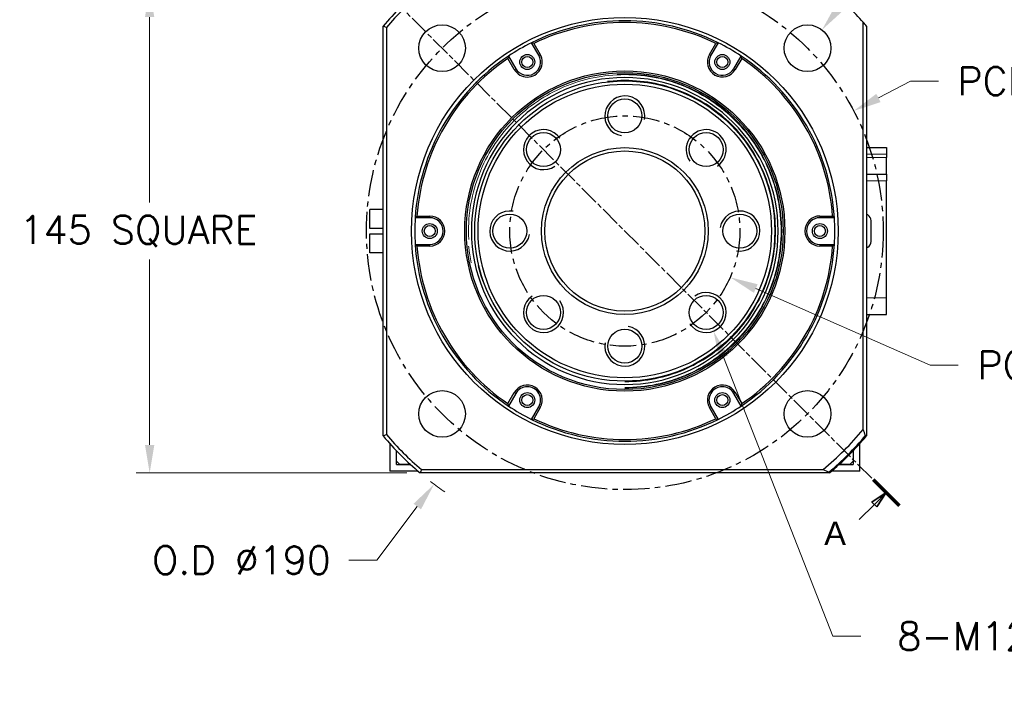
# Model space of a CAD drawing. Extents: x 12273 to 13958, y 5270 to 6468.
# Tile 9 of 22: x 13473 to 13769, y 5637 to 5842. Entities that reach past the tile are written whole.
import ezdxf

# ---------------------------------------------------------------- set-up
doc = ezdxf.new("R2010")
doc.units = 0
doc.header["$LTSCALE"] = 25.4
for name, pattern in [('CENTER', [2, 1.25, -0.25, 0.25, -0.25]), ('CHAIN', [0.3543, 0.2362, -0.0295, 0.0591, -0.0295]), ('DASHEDBIDOT', [12.4, 3, -3, 0.2, -3, 0.2, -3])]:
    doc.linetypes.add(name, pattern=pattern)
doc.layers.get('Defpoints').update_dxf_attribs({"linetype": 'CONTINUOUS'})
doc.layers.add('ATA-CENTER', color=133, linetype='CENTER')
for name, color, linetype, lineweight in [('ATA-DIM', 252, 'CONTINUOUS', 25), ('ATA-SECTION', 3, 'CONTINUOUS', 35), ('ATA-Thread', 3, 'CONTINUOUS', 25), ('Layer0000', 7, 'CONTINUOUS', 25)]:
    doc.layers.add(name, color=color, linetype=linetype, lineweight=lineweight)
doc.styles.get("Standard").update_dxf_attribs({"font": 'simplex.shx'})
doc.styles.add('주 문자 (ISO)', font='arial.ttf')
doc.dimstyles.new('ata_A1', dxfattribs={"dimtxt": 4.2, "dimasz": 4.2, "dimexe": 2, "dimexo": 2, "dimgap": 2, "dimtad": 0, "dimtih": 1, "dimtoh": 1, "dimdec": 6, "dimdsep": 46, "dimtxsty": 'Standard', "dimcen": 0, "dimclrd": 252, "dimclre": 252, "dimclrt": 4, "dimadec": 6, "dimazin": 2, "dimtfac": 1, "dimtdec": 6, "dimtofl": 0, "dimtmove": 0, "dimatfit": 3, "dimfxl": 0, "dimtolj": 1, "dimtzin": 0, "dimlwd": 0, "dimlwe": 0, "dimarcsym": 0})

# ---------------------------------------------------------------- blocks, each defined once
blk = doc.blocks.new('*D12018')
at = {"layer": 'ATA-DIM', "color": 252, "lineweight": 0}
for p, q in [((13580.43, 5679.71), (13592.57, 5695.81)), ((13572.02, 5679.71), (13580.43, 5679.71))]:
    blk.add_line(p, q, dxfattribs=at)
blk.add_arc((13654.81, 5778.39), 95, 232.156, 235.4049, dxfattribs=at)
at = {"layer": 'ATA-DIM', "color": 252}
blk.add_solid([(13593.69, 5694.97), (13591.46, 5696.66), (13597.63, 5702.52)], dxfattribs=at)
at = {"layer": 'Defpoints', "color": 0}
for p in [(13654.81, 5778.39), (13597.63, 5702.52)]:
    blk.add_point(p, dxfattribs=at)
at = {"layer": 'ATA-DIM', "color": 4, "insert": (13539.83, 5679.71), "char_height": 8.4, "attachment_point": 5}
blk.add_mtext('O.D %%C190', dxfattribs=at)
blk = doc.blocks.new('*D12019')
at = {"layer": 'ATA-DIM', "color": 252, "lineweight": 0}
for p, q in [((13740.54, 5823.32), (13730.89, 5818.27)), ((13748.94, 5823.32), (13740.54, 5823.32))]:
    blk.add_line(p, q, dxfattribs=at)
at = {"layer": 'ATA-DIM', "color": 252}
blk.add_solid([(13730.24, 5819.51), (13731.54, 5817.03), (13723.45, 5814.37)], dxfattribs=at)
at = {"layer": 'Defpoints', "color": 0}
for p in [(13723.45, 5814.37), (13586.17, 5742.4)]:
    blk.add_point(p, dxfattribs=at)
at = {"layer": 'ATA-DIM', "color": 4, "insert": (13783.14, 5823.32), "char_height": 8.4, "attachment_point": 5}
blk.add_mtext('PCD %%c155', dxfattribs=at)
blk = doc.blocks.new('*D12017')
at = {"layer": 'ATA-DIM', "color": 252, "lineweight": 0}
for p, q in [((13717.23, 5656.99), (13684.46, 5740.58)), ((13725.64, 5656.99), (13717.23, 5656.99))]:
    blk.add_line(p, q, dxfattribs=at)
at = {"layer": 'ATA-DIM', "color": 252}
blk.add_solid([(13685.77, 5741.09), (13683.16, 5740.07), (13681.4, 5748.4)], dxfattribs=at)
at = {"layer": 'Defpoints', "color": 0}
for p in [(13677.02, 5759.58), (13681.4, 5748.4)]:
    blk.add_point(p, dxfattribs=at)
at = {"layer": 'ATA-DIM', "color": 4, "insert": (13802.43, 5656.99), "char_height": 8.4, "attachment_point": 5}
blk.add_mtext('8-M12x1.75 TAP DP25', dxfattribs=at)
blk = doc.blocks.new('*D12016')
at = {"layer": 'ATA-DIM', "color": 252, "lineweight": 0}
for p, q in [((13746.38, 5738.21), (13694.1, 5761.15)), ((13754.82, 5738.21), (13746.38, 5738.21))]:
    blk.add_line(p, q, dxfattribs=at)
at = {"layer": 'ATA-DIM', "color": 252}
blk.add_solid([(13694.66, 5762.43), (13693.53, 5759.86), (13686.41, 5764.52)], dxfattribs=at)
at = {"layer": 'Defpoints', "color": 0}
for p in [(13623.22, 5792.25), (13686.41, 5764.52)]:
    blk.add_point(p, dxfattribs=at)
at = {"layer": 'ATA-DIM', "color": 4, "insert": (13785.58, 5738.21), "char_height": 8.4, "attachment_point": 5}
blk.add_mtext('PCD %%c69', dxfattribs=at)
blk = doc.blocks.new('*D12015')
at = {"layer": 'ATA-DIM', "color": 252, "lineweight": 0}
for p, q in [((13748.27, 5882.08), (13719.17, 5845.27)), ((13756.7, 5882.08), (13748.27, 5882.08))]:
    blk.add_line(p, q, dxfattribs=at)
at = {"layer": 'ATA-DIM', "color": 252}
blk.add_solid([(13718.07, 5846.14), (13720.26, 5844.4), (13713.96, 5838.68)], dxfattribs=at)
at = {"layer": 'Defpoints', "color": 0}
for p in [(13713.96, 5838.68), (13705.27, 5827.69)]:
    blk.add_point(p, dxfattribs=at)
at = {"layer": 'ATA-DIM', "color": 4, "insert": (13799.67, 5882.08), "char_height": 8.4, "attachment_point": 5}
blk.add_mtext('4-%%c14 THRU', dxfattribs=at)
blk = doc.blocks.new('*D12020')
at = {"layer": 'ATA-DIM', "color": 252, "lineweight": 0}
for p, q in [((13589.42, 5850.89), (13508.3, 5850.89)), ((13512.3, 5842.49), (13512.3, 5786.96)), ((13512.3, 5714.29), (13512.3, 5769.81)), ((13589.42, 5705.89), (13508.3, 5705.89))]:
    blk.add_line(p, q, dxfattribs=at)
at = {"layer": 'ATA-DIM', "color": 252}
for points in [[(13513.7, 5842.49), (13510.9, 5842.49), (13512.3, 5850.89)], [(13510.9, 5714.29), (13513.7, 5714.29), (13512.3, 5705.89)]]:
    blk.add_solid(points, dxfattribs=at)
at = {"layer": 'Defpoints', "color": 0}
for p in [(13593.42, 5850.89), (13512.3, 5705.89), (13593.42, 5705.89)]:
    blk.add_point(p, dxfattribs=at)
at = {"layer": 'ATA-DIM', "color": 4, "insert": (13473.32, 5782.96), "char_height": 8.4, "attachment_point": 1}
blk.add_mtext('\\A1;145 SQUARE', dxfattribs=at)

msp = doc.modelspace()

# ---------------------------------------------------------------- linework, layer by layer
at = {"layer": 'ATA-CENTER', "ltscale": 0.25}
for radius in [77.5, 34.5]:
    msp.add_circle((13654.8136079, 5778.3853494), radius, dxfattribs=at)
at = {"layer": 'ATA-SECTION', "linetype": 'CHAIN'}
msp.add_line((13571.9183452, 5861.2806121), (13729.2760864, 5703.9228709), dxfattribs=at)
at = {"layer": 'ATA-SECTION', "linetype": 'Continuous', "lineweight": 70}
msp.add_line((13729.2760864, 5703.9228709), (13737.1099214, 5696.0890359), dxfattribs=at)
at = {"layer": 'ATA-SECTION', "linetype": 'Continuous'}
for p, q in [((13729.65747, 5696.4704195), (13733.1930039, 5700.0059534)), ((13730.3645768, 5695.7633127), (13733.1930039, 5700.0059534)), ((13728.9503632, 5697.1775263), (13730.3645768, 5695.7633127)), ((13725.109549, 5691.9224985), (13729.65747, 5696.4704195))]:
    msp.add_line(p, q, dxfattribs=at)
at = {"layer": 'ATA-SECTION', "linetype": 'Continuous', "flags": 128}
msp.add_lwpolyline([(13730.3645771, 5695.7633199), (13733.1930035, 5700.0059499), (13728.9503639, 5697.1775236), (13730.3645771, 5695.7633199)], dxfattribs=at)
at = {"layer": 'ATA-SECTION'}
msp.add_solid([(13730.3645771, 5695.7633199), (13733.1930035, 5700.0059499), (13728.9503639, 5697.1775236), (13730.3645771, 5695.7633199)], dxfattribs=at)
at = {"layer": 'ATA-Thread'}
for centre, start, end in [((13654.8136079, 5812.8853494), 350, 260), ((13630.418424, 5802.7805333), 35, 305), ((13679.2087919, 5802.7805333), 305, 215), ((13620.3136079, 5778.3853494), 80, 350), ((13689.3136079, 5778.3853494), 260, 170), ((13630.418424, 5753.9901654), 125, 35), ((13679.2087919, 5753.9901654), 215, 125), ((13654.8136079, 5743.8853494), 170, 80)]:
    msp.add_arc(centre, 6, start, end, dxfattribs=at)
at = {"layer": 'Layer0000', "color": 7, "linetype": 'Continuous', "lineweight": 25}
for p, q in [((13582.3136079, 5716.9952036), (13582.3136079, 5839.7754952)), ((13583.313339, 5839.4068507), (13583.3125864, 5717.3656102)), ((13726.3132066, 5718.9064649), (13726.3136079, 5840.9373278)), ((13727.3136079, 5839.7754952), (13727.3136079, 5716.9952036)), ((13629.0277095, 5831.0478355), (13626.8412657, 5834.8348673)), ((13627.541827, 5834.6214585), (13629.4615121, 5831.2964663)), ((13680.1672861, 5831.2992032), (13682.0853522, 5834.6214763)), ((13682.7859463, 5834.8348695), (13680.5995063, 5831.0478355)), ((13621.6657054, 5826.7992057), (13619.7475343, 5830.121415)), ((13619.9130557, 5830.8348634), (13622.0995063, 5827.0478355)), ((13687.5277095, 5827.0478355), (13689.7141533, 5830.8348673)), ((13689.8796165, 5830.121459), (13687.9599314, 5826.7964669)), ((13727.3136079, 5803.3853494), (13733.3136079, 5803.3853494)), ((13733.3136079, 5803.3853494), (13733.3136079, 5801.3853494)), ((13733.3136079, 5801.3853494), (13733.3136079, 5800.3853494)), ((13733.3136079, 5795.3853494), (13733.3136079, 5800.3853494)), ((13727.3136079, 5795.3853494), (13733.3136079, 5795.3853494)), ((13733.3136079, 5795.3853494), (13733.3136079, 5793.3853494)), ((13733.3136079, 5758.3853494), (13733.3136079, 5793.3853494)), ((13582.3136079, 5784.8853494), (13578.3136079, 5784.8853494)), ((13578.3136079, 5779.1853494), (13578.3136079, 5784.8853494)), ((13596.3136079, 5782.3853494), (13591.9407203, 5782.3853494)), ((13592.4758184, 5782.8853488), (13596.3151886, 5782.8853488)), ((13717.6864956, 5782.3853494), (13713.3136079, 5782.3853494)), ((13713.3151886, 5782.8853469), (13717.1513974, 5782.8853494)), ((13727.6748238, 5783.2126997), (13727.3136079, 5783.4212478)), ((13728.6748238, 5775.2900499), (13728.6748238, 5781.4806489)), ((13582.3136079, 5779.1853494), (13578.3136079, 5779.1853494)), ((13578.3136079, 5771.8853494), (13578.3136079, 5777.5853494)), ((13578.3136079, 5777.5853494), (13582.3136079, 5777.5853494)), ((13591.9407203, 5774.3853494), (13596.3136079, 5774.3853494)), ((13596.3120272, 5773.8853519), (13592.4758187, 5773.8853494)), ((13717.1513975, 5773.88535), (13713.3120272, 5773.88535)), ((13713.3136079, 5774.3853494), (13717.6864956, 5774.3853494)), ((13727.3136079, 5773.349451), (13727.6748238, 5773.5579991)), ((13582.3136079, 5771.8853494), (13578.3136079, 5771.8853494)), ((13733.3136079, 5753.3853494), (13733.3136079, 5758.3853494)), ((13727.3136079, 5753.3853494), (13733.3136079, 5753.3853494)), ((13619.7475993, 5726.6492397), (13621.6672845, 5729.9742319)), ((13622.0995063, 5729.7228633), (13619.9130625, 5725.9358315)), ((13689.7141601, 5725.9358354), (13687.5277095, 5729.7228633)), ((13687.9615104, 5729.9714931), (13689.8796815, 5726.6492838)), ((13626.8412695, 5721.9358293), (13629.0277095, 5725.7228633)), ((13629.4599297, 5725.4714956), (13627.5418636, 5722.1492225)), ((13682.0853889, 5722.1492403), (13680.1657037, 5725.4742325)), ((13680.5995063, 5725.7228633), (13682.7859501, 5721.9358315)), ((13584.3136079, 5714.7084305), (13584.3136079, 5706.3853494)), ((13725.3136079, 5706.3853494), (13725.3136079, 5714.7084305)), ((13727.3136079, 5716.9952036), (13727.0208473, 5717.1025666)), ((13586.3136079, 5708.3853494), (13586.3136079, 5712.5617214)), ((13586.3136079, 5709.3853494), (13586.3136079, 5712.5617214)), ((13723.3136079, 5712.5617214), (13723.3136079, 5708.3853494)), ((13723.3136079, 5712.5617214), (13723.3136079, 5709.3853494)), ((13586.3136079, 5709.3853494), (13587.3136079, 5708.3853494)), ((13722.3136079, 5708.3853494), (13723.3136079, 5709.3853494)), ((13592.8378062, 5706.3853494), (13584.3136079, 5706.3853494)), ((13586.3136079, 5708.3853494), (13590.587445, 5708.3853494)), ((13590.587445, 5708.3853494), (13587.3136079, 5708.3853494)), ((13716.2037531, 5705.8853494), (13593.4234621, 5705.8853494)), ((13593.7920845, 5706.8850899), (13714.2913812, 5706.8854946)), ((13716.0964252, 5706.1780928), (13716.2037266, 5705.8853369)), ((13725.3136079, 5706.3853494), (13716.7894096, 5706.3853494)), ((13719.0397708, 5708.3853494), (13723.3136079, 5708.3853494)), ((13722.3136079, 5708.3853494), (13719.0397708, 5708.3853494))]:
    msp.add_line(p, q, dxfattribs=at)
at = {"layer": 'Layer0000', "color": 251, "linetype": 'DASHEDBIDOT', "lineweight": 18}
for p, q in [((13629.4615121, 5831.2964663), (13629.0277095, 5831.0478355)), ((13680.5995063, 5831.0478355), (13680.1672861, 5831.2992032)), ((13622.0995063, 5827.0478355), (13621.6657054, 5826.7992057)), ((13687.9599314, 5826.7964669), (13687.5277095, 5827.0478355)), ((13733.3136079, 5801.3853494), (13727.3136079, 5801.3853494)), ((13733.3136079, 5800.3853494), (13727.3136079, 5800.3853494)), ((13733.3136079, 5793.3853494), (13727.3136079, 5793.3853494)), ((13596.3151886, 5782.8853488), (13596.3136079, 5782.3853494)), ((13713.3136079, 5782.3853494), (13713.3151886, 5782.8853469)), ((13596.3136079, 5774.3853494), (13596.3120272, 5773.8853519)), ((13713.3120272, 5773.88535), (13713.3136079, 5774.3853494)), ((13733.3136079, 5758.3853494), (13727.3136079, 5758.3853494)), ((13621.6672845, 5729.9742319), (13622.0995063, 5729.7228633)), ((13687.5277095, 5729.7228633), (13687.9615104, 5729.9714931)), ((13629.0277095, 5725.7228633), (13629.4599297, 5725.4714956)), ((13680.1657037, 5725.4742325), (13680.5995063, 5725.7228633))]:
    msp.add_line(p, q, dxfattribs=at)
at = {"layer": 'Layer0000', "color": 7, "linetype": 'Continuous', "lineweight": 25}
for centre, radius in [((13654.8136079, 5778.3853494), 64), ((13600.0128324, 5833.1861249), 7), ((13709.6143835, 5833.1861249), 7), ((13625.5636079, 5829.0478355), 2.25), ((13625.5636079, 5829.0478355), 1.65), ((13684.0636079, 5829.0478355), 2.25), ((13684.0636079, 5829.0478355), 1.65), ((13654.8136079, 5778.3853494), 48), ((13654.8136079, 5778.3853494), 47.5), ((13654.8136079, 5778.3853494), 45), ((13654.8136079, 5778.3853494), 44), ((13654.8136079, 5812.8853494), 5.1), ((13630.418424, 5802.7805333), 5.1), ((13679.2087919, 5802.7805333), 5.1), ((13654.8136079, 5778.3853494), 25), ((13654.8136079, 5778.3853494), 24), ((13620.3136079, 5778.3853494), 5.1), ((13689.3136079, 5778.3853494), 5.1), ((13596.3136079, 5778.3853494), 2.25), ((13596.3136079, 5778.3853494), 1.65), ((13713.3136079, 5778.3853494), 2.25), ((13713.3136079, 5778.3853494), 1.65), ((13630.418424, 5753.9901654), 5.1), ((13679.2087919, 5753.9901654), 5.1), ((13654.8136079, 5743.8853494), 5.1), ((13600.0128324, 5723.5845739), 7), ((13625.5636079, 5727.7228633), 2.25), ((13625.5636079, 5727.7228633), 1.65), ((13684.0636079, 5727.7228633), 2.25), ((13684.0636079, 5727.7228633), 1.65), ((13709.6143835, 5723.5845739), 7)]:
    msp.add_circle(centre, radius, dxfattribs=at)
for centre, radius, start, end in [((13654.8136079, 5778.3853494), 95, 130.256612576, 139.742057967), ((13654.7082615, 5778.4894146), 93.8520169, 130.470983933, 139.527648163), ((13654.8136079, 5778.3853494), 95, 41.181149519, 48.818849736), ((13654.8136079, 5778.3853494), 63, 63.640279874, 116.359724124), ((13498.6402114, 5611.3207409), 243.2957296, 69.633404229, 69.884335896), ((13654.8136079, 5778.3853494), 62.5, 64.12890556, 115.871131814), ((13654.8136079, 5778.3853494), 95, 40.256612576, 41.181149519), ((13654.8136079, 5778.3853494), 63, 116.359724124, 123.640275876), ((13577.2369081, 5670.7411199), 171.4273905, 72.935541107, 73.180311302), ((13746.010471, 5625.5618804), 218.6150239, 106.81036182, 107.002149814), ((13654.8136079, 5778.3853494), 63, 56.359724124, 63.640275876), ((13654.8136079, 5778.3853494), 63, 123.640282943, 176.359724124), ((13654.8136079, 5778.3853494), 62.5, 124.128940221, 175.871131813), ((13826.7251108, 5782.3458273), 212.4203851, 166.804810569, 167.002188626), ((13625.5636079, 5829.0478355), 4.4999978, 209.979873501, 29.979873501), ((13625.5636079, 5829.0478355), 4, 210, 30), ((13684.0636079, 5829.0478355), 4.4999978, 149.979873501, 329.979873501), ((13684.0636079, 5829.0478355), 4, 150, 330), ((13522.8025912, 5791.7466205), 171.4274208, 12.935541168, 13.180311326), ((13654.8136079, 5778.3853494), 63, 3.640275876, 56.359724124), ((13654.8136079, 5778.3853494), 62.5, 4.128868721, 55.871131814), ((13654.8136079, 5778.3853494), 46.000379, 90, 270), ((13654.8136079, 5778.3853494), 46.000379, 270, 90), ((13654.8136079, 5778.3853494), 63, 176.359724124, 180), ((13709.2476409, 5657.3801137), 171.4270182, 132.935540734, 133.180311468), ((13596.3136079, 5778.3853494), 4.4999978, 269.979873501, 89.979873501), ((13596.3136079, 5778.3853494), 4, 270, 90), ((13713.3136079, 5778.3853494), 4.4999978, 89.979873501, 269.979873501), ((13713.3136079, 5778.3853494), 4, 90, 270), ((13591.6564733, 5648.0690935), 184.1858386, 46.822979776, 47.050773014), ((13654.8136079, 5778.3853494), 63, 356.359724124, 3.640275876), ((13726.6748238, 5781.4806489), 2, 0, 60), ((13654.8136079, 5778.3853494), 63, 180, 183.640275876), ((13717.9604408, 5908.6906088), 184.1707704, 226.822976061, 227.050782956), ((13654.8136079, 5778.3853494), 63, 183.640275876, 236.359724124), ((13654.8136079, 5778.3853494), 62.4999998, 184.128868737, 235.871131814), ((13654.8136079, 5778.3853494), 63, 303.640282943, 356.359724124), ((13654.8136079, 5778.3853494), 62.5, 304.128940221, 355.871131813), ((13600.379583, 5899.3905765), 171.4270065, 312.935540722, 313.180311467), ((13726.6748238, 5775.2900499), 2, 300, 0), ((13625.5636079, 5727.7228633), 4.4999978, 329.979873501, 149.979873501), ((13684.0636079, 5727.7228633), 4.4999978, 29.979873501, 209.979873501), ((13625.5636079, 5727.7228633), 4, 330, 150), ((13684.0636079, 5727.7228633), 4, 30, 210), ((13786.8246241, 5765.0240782), 171.4274203, 192.935541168, 193.180311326), ((13482.9021059, 5774.4248713), 212.4203841, 346.804810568, 347.002188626), ((13654.8136079, 5778.3853494), 63, 236.359724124, 243.640275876), ((13654.8136079, 5778.3853494), 63, 296.361316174, 303.640275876), ((13654.8136079, 5778.3853494), 63, 243.640279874, 296.359724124), ((13563.6167429, 5931.2088243), 218.6150302, 286.810361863, 287.002149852), ((13654.8136079, 5778.3853494), 62.5, 244.12890556, 295.871131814), ((13732.3903076, 5886.0295784), 171.42739, 252.935541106, 253.180311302), ((13555.9372906, 5789.6638911), 77.3074916, 289.949213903, 290.738860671), ((13654.7292204, 5778.3009617), 93.8807331, 220.472102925, 229.526801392), ((13654.0437292, 5779.1550066), 94.0877296, 309.816406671, 320.183074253), ((13321.001923, 5558.8662987), 435.7638023, 21.292162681, 21.546952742), ((13654.8136079, 5778.3853494), 95, 220.256612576, 229.743387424), ((13654.7613534, 5778.4372259), 94.7806824, 310.325314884, 319.675016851), ((13654.8136079, 5778.3853494), 95, 310.256612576, 319.743387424), ((13827.779618, 5620.0418317), 249.5834877, 159.637853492, 159.882463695), ((14284.0049238, 7157.9184243), 1558.868206, 248.5637275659, 248.6349872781)]:
    msp.add_arc(centre, radius, start, end, dxfattribs=at)
at = {"layer": 'Layer0000', "color": 251, "linetype": 'DASHEDBIDOT', "lineweight": 18}
for radius, start, end in [(47.059, 360, 270), (46.8776866, 90, 270), (46.8776866, 0, 90), (45.2, 0, 270), (45.1999999, 270, 0), (46.8776866, 270, 0), (47.0589994, 270, 360)]:
    msp.add_arc((13654.8136079, 5778.3853494), radius, start, end, dxfattribs=at)

# ---------------------------------------------------------------- texts
at = {"layer": 'ATA-SECTION', "insert": (13714.6177651, 5684.3064034), "char_height": 6.9999999, "attachment_point": 7, "style": '주 문자 (ISO)'}
msp.add_mtext('A', dxfattribs=at)

# ---------------------------------------------------------------- dimensions: what is measured, and where the dimension line sits
at = {"layer": 'ATA-DIM'}
for p1, p2, text, override, picture, middle in [((13705.2731038, 5827.6949237), (13713.9556631, 5838.6773262), '4-<> THRU', {"dimscale": 2, "dimtp": 0.1, "dimtm": 0.1, "dimtfac": 0.71, "dimtdec": 3, "dimtolj": 0, "dimtzin": 8}, '*D12015', (13799.6731099, 5882.0848052)), ((13586.1727827, 5742.4035886), (13723.4544331, 5814.3671102), 'PCD <>', {"dimscale": 2, "dimtp": 0.1, "dimtm": 0.1, "dimtfac": 0.71, "dimtdec": 3, "dimtolj": 0, "dimtzin": 8}, '*D12019', (13783.1362726, 5823.3214703)), ((13623.2216377, 5792.2488778), (13686.4055781, 5764.521821), 'PCD <>', {"dimscale": 2, "dimtol": 0, "dimlim": 0, "dimtp": 0.1, "dimtm": 0.1, "dimtfac": 0.71, "dimtdec": 3, "dimtolj": 0, "dimtzin": 8}, '*D12016', (13785.5758882, 5738.2050039)), ((13677.019146, 5759.5763494), (13681.3984377, 5748.4039815), '8-M12x1.75 TAP DP25', {"dimscale": 2, "dimtp": 0.1, "dimtm": 0.1, "dimtfac": 0.71, "dimtdec": 3, "dimtolj": 0, "dimtzin": 8}, '*D12017', (13802.4309739, 5656.9886771))]:
    dim = msp.add_diameter_dim_2p(p1=p1, p2=p2, text=text, dimstyle='ata_A1', override=override, dxfattribs=at)
    dim.commit()
    dim.dimension.update_dxf_attribs({"geometry": picture, "text_midpoint": middle, "dimtype": 163})
dim = msp.add_linear_dim(base=(13512.2966481, 5705.8853494), p1=(13593.4234621, 5850.8853494), p2=(13593.4234621, 5705.8853494), angle=90, text='<> SQUARE', dimstyle='ata_A1', override={"dimscale": 2, "dimtol": 0, "dimlim": 0, "dimtp": 0, "dimtm": 0, "dimtfac": 0.571429, "dimtdec": 2, "dimtolj": 1, "dimtzin": 0}, dxfattribs=at)
dim.commit()
dim.dimension.update_dxf_attribs({"geometry": '*D12020', "text_midpoint": (13512.2966481, 5778.3853494), "dimtype": 160})
dim = msp.add_radius_dim(center=(13654.8136079, 5778.3853494), mpoint=(13597.6310042, 5702.5226456), text='O.D %%C190', dimstyle='ata_A1', override={"dimscale": 2, "dimtol": 0, "dimlim": 0, "dimtp": 0.1, "dimtm": 0.1, "dimtfac": 0.71, "dimtdec": 3, "dimtolj": 0, "dimtzin": 8}, dxfattribs=at)
dim.commit()
dim.dimension.update_dxf_attribs({"geometry": '*D12018', "text_midpoint": (13539.8347383, 5679.7087977), "dimtype": 164})

doc.saveas('drawing.dxf')
